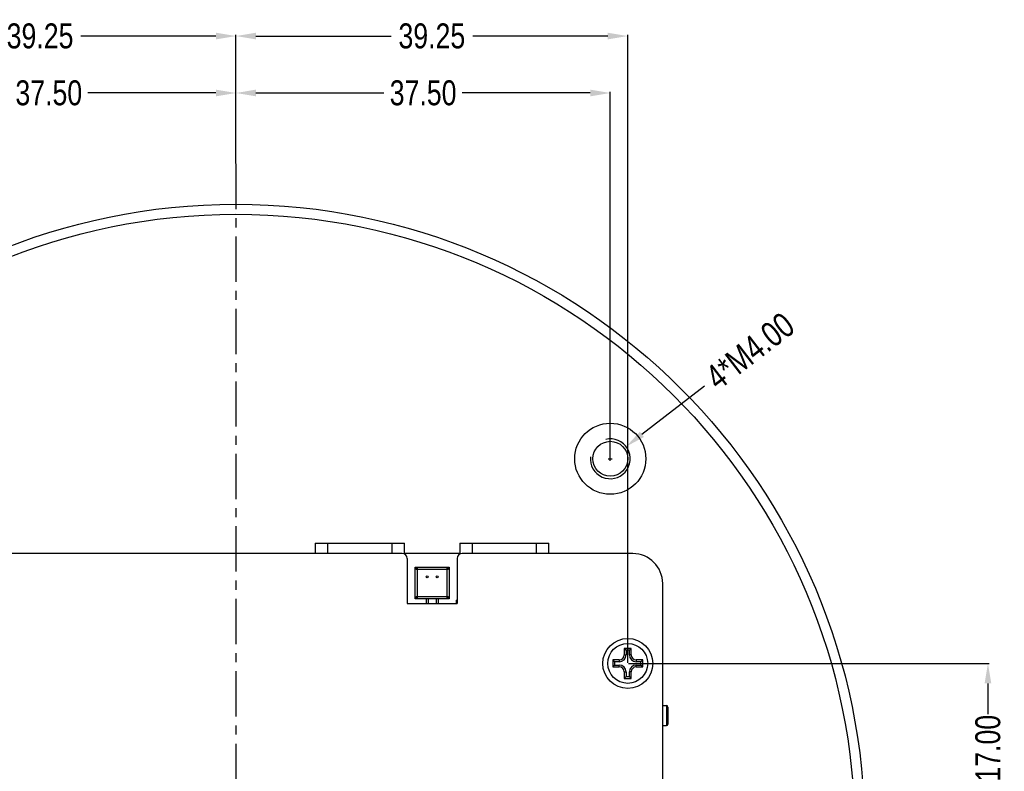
# Model space of a CAD drawing. Header units: inches. Extents: x -137 to 248, y -58 to 104.
# Tile 8 of 8: x 149 to 248, y 17 to 93. Entities that reach past the tile are written whole.
import ezdxf

# ---------------------------------------------------------------- set-up
doc = ezdxf.new("R2010")
doc.units = ezdxf.units.IN
doc.header["$LTSCALE"] = 1.21
doc.header["$MEASUREMENT"] = 0
doc.header["$PDMODE"] = 3
doc.header["$PDSIZE"] = 0.3125
doc.linetypes.add('CENTER', pattern=[2, 1.25, -0.25, 0.25, -0.25])
doc.layers.get('0').update_dxf_attribs({"linetype": 'CONTINUOUS'})
doc.layers.get('Defpoints').update_dxf_attribs({"linetype": 'CONTINUOUS'})
doc.layers.add('02___PRT_ALL_AXES', color=7, linetype='CONTINUOUS')
doc.layers.add('DIM', color=3, linetype='CONTINUOUS')
doc.styles.get("Standard").update_dxf_attribs({"font": 'txt', "width": 0.8})
doc.dimstyles.get("Standard").update_dxf_attribs({"dimtxt": 0.15625, "dimasz": 0.1875, "dimexe": 0.125, "dimexo": 0.0625, "dimgap": 0.09, "dimtad": 0, "dimtih": 1, "dimtoh": 1, "dimzin": 4, "dimdsep": 46, "dimtxsty": 'STANDARD', "dimblk": '_FILLED', "dimblk1": '_FILLED', "dimblk2": '_FILLED', "dimcen": 0.09, "dimazin": 1, "dimtp": 0.01, "dimtm": 0.01, "dimtfac": 1, "dimtofl": 0, "dimtmove": 0, "dimatfit": 3, "dimldrblk": '_FILLED', "dimfxl": 1, "dimtolj": 1, "dimtzin": 4, "dimarcsym": 0})

# ---------------------------------------------------------------- blocks, each defined once
blk = doc.blocks.new('_FILLED')
at = {"color": 0, "linetype": 'ByBlock'}
blk.add_solid([(0, 0), (-1, 0.167), (-1, -0.167)], dxfattribs=at)
blk = doc.blocks.new('*D14')
at = {"layer": 'Defpoints', "color": 0}
for p in [(133.484, 85.349), (170.984, 78.236), (133.484, 48.7)]:
    blk.add_point(p, dxfattribs=at)
at = {"layer": 'DIM', "color": 0, "lineweight": -2}
for p, q in [((133.484, 48.763), (133.484, 85.474)), ((135.484, 85.349), (148.311, 85.349)), ((168.984, 85.349), (156.157, 85.349)), ((170.984, 78.299), (170.984, 85.474))]:
    blk.add_line(p, q, dxfattribs=at)
at = {"layer": 'DIM', "color": 0, "lineweight": -2, "xscale": 2, "yscale": 2, "zscale": 2, "rotation": 180}
blk.add_blockref('_FILLED', (133.484, 85.349), dxfattribs=at)
at = {"layer": 'DIM', "color": 0, "lineweight": -2, "xscale": 2, "yscale": 2, "zscale": 2}
blk.add_blockref('_FILLED', (170.984, 85.349), dxfattribs=at)
at = {"layer": 'DIM', "color": 0, "insert": (152.234, 85.349), "char_height": 2.5, "attachment_point": 5}
blk.add_mtext('\\A1;37.50', dxfattribs=at)
blk = doc.blocks.new('*D15')
at = {"layer": 'Defpoints', "color": 0}
for p in [(170.984, 91.052), (170.984, 78.236), (131.734, 28.2)]:
    blk.add_point(p, dxfattribs=at)
at = {"layer": 'DIM', "color": 0, "lineweight": -2}
for p, q in [((131.734, 28.263), (131.734, 91.177)), ((133.734, 91.052), (147.269, 91.052)), ((168.984, 91.052), (155.449, 91.052)), ((170.984, 78.299), (170.984, 91.177))]:
    blk.add_line(p, q, dxfattribs=at)
at = {"layer": 'DIM', "color": 0, "lineweight": -2, "xscale": 2, "yscale": 2, "zscale": 2, "rotation": 180}
blk.add_blockref('_FILLED', (131.734, 91.052), dxfattribs=at)
at = {"layer": 'DIM', "color": 0, "lineweight": -2, "xscale": 2, "yscale": 2, "zscale": 2}
blk.add_blockref('_FILLED', (170.984, 91.052), dxfattribs=at)
at = {"layer": 'DIM', "color": 0, "insert": (151.359, 91.052), "char_height": 2.5, "attachment_point": 5}
blk.add_mtext('\\A1;39.25', dxfattribs=at)
blk = doc.blocks.new('*D16')
at = {"layer": 'Defpoints', "color": 0}
for p in [(170.984, 91.052), (170.984, 81.886), (210.234, 28.2)]:
    blk.add_point(p, dxfattribs=at)
at = {"layer": 'DIM', "color": 0, "lineweight": -2}
for p, q in [((170.984, 81.949), (170.984, 91.177)), ((172.984, 91.052), (186.519, 91.052)), ((208.234, 91.052), (194.699, 91.052)), ((210.234, 28.263), (210.234, 91.177))]:
    blk.add_line(p, q, dxfattribs=at)
at = {"layer": 'DIM', "color": 0, "lineweight": -2, "xscale": 2, "yscale": 2, "zscale": 2, "rotation": 180}
blk.add_blockref('_FILLED', (170.984, 91.052), dxfattribs=at)
at = {"layer": 'DIM', "color": 0, "lineweight": -2, "xscale": 2, "yscale": 2, "zscale": 2}
blk.add_blockref('_FILLED', (210.234, 91.052), dxfattribs=at)
at = {"layer": 'DIM', "color": 0, "insert": (190.609, 91.052), "char_height": 2.5, "attachment_point": 5}
blk.add_mtext('\\A1;39.25', dxfattribs=at)
blk = doc.blocks.new('*D18')
at = {"layer": 'Defpoints', "color": 0}
for p in [(210.234, 28.2), (241.357, 11.2), (246.319, 11.2)]:
    blk.add_point(p, dxfattribs=at)
at = {"layer": 'DIM', "color": 0, "lineweight": -2}
for p, q in [((210.296, 28.2), (246.444, 28.2)), ((246.319, 26.2), (246.319, 23.124)), ((246.319, 13.2), (246.319, 16.277)), ((241.42, 11.2), (246.444, 11.2))]:
    blk.add_line(p, q, dxfattribs=at)
at = {"layer": 'DIM', "color": 0, "lineweight": -2, "xscale": 2, "yscale": 2, "zscale": 2}
for p, rotation in [((246.319, 28.2), 90), ((246.319, 11.2), 270)]:
    blk.add_blockref('_FILLED', p, dxfattribs=dict(at, rotation=rotation))
at = {"layer": 'DIM', "color": 0, "insert": (246.319, 19.7), "char_height": 2.5, "attachment_point": 5, "rotation": 90}
blk.add_mtext('\\A1;17.00', dxfattribs=at)
blk = doc.blocks.new('*D19')
at = {"layer": 'Defpoints', "color": 0}
for p in [(210.068, 49.922), (206.9, 47.479)]:
    blk.add_point(p, dxfattribs=at)
at = {"layer": 'DIM', "color": 0, "lineweight": -2}
for p, q in [((217.924, 55.981), (211.651, 51.143)), ((208.286, 48.7), (208.682, 48.7)), ((208.484, 48.502), (208.484, 48.898))]:
    blk.add_line(p, q, dxfattribs=at)
at = {"layer": 'DIM', "color": 0, "lineweight": -2, "xscale": 2, "yscale": 2, "zscale": 2, "rotation": 217.6399908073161}
blk.add_blockref('_FILLED', (210.068, 49.922), dxfattribs=at)
at = {"layer": 'DIM', "color": 0, "insert": (222.483, 59.496), "char_height": 2.5, "attachment_point": 5, "rotation": 37.63999}
blk.add_mtext('\\A1;4*M4.00', dxfattribs=at)
blk = doc.blocks.new('*D21')
at = {"layer": 'Defpoints', "color": 0}
for p in [(170.984, 85.349), (170.984, 78.236), (208.484, 48.7)]:
    blk.add_point(p, dxfattribs=at)
at = {"layer": 'DIM', "color": 0, "lineweight": -2}
for p, q in [((170.984, 78.299), (170.984, 85.474)), ((172.984, 85.349), (185.811, 85.349)), ((206.484, 85.349), (193.657, 85.349)), ((208.484, 48.763), (208.484, 85.474))]:
    blk.add_line(p, q, dxfattribs=at)
at = {"layer": 'DIM', "color": 0, "lineweight": -2, "xscale": 2, "yscale": 2, "zscale": 2, "rotation": 180}
blk.add_blockref('_FILLED', (170.984, 85.349), dxfattribs=at)
at = {"layer": 'DIM', "color": 0, "lineweight": -2, "xscale": 2, "yscale": 2, "zscale": 2}
blk.add_blockref('_FILLED', (208.484, 85.349), dxfattribs=at)
at = {"layer": 'DIM', "color": 0, "insert": (189.734, 85.349), "char_height": 2.5, "attachment_point": 5}
blk.add_mtext('\\A1;37.50', dxfattribs=at)

msp = doc.modelspace()

# ---------------------------------------------------------------- linework, layer by layer
at = {"color": 7, "linetype": 'Continuous'}
for p, q in [((178.924, 40.253), (178.924, 39.2)), ((178.924, 40.253), (187.864, 40.253)), ((180.204, 39.2), (180.204, 40.253)), ((186.584, 40.253), (186.584, 39.2)), ((187.864, 39.136), (187.864, 40.253)), ((193.401, 40.253), (193.402, 39.135)), ((193.401, 40.253), (202.341, 40.253)), ((194.682, 39.2), (194.681, 40.253)), ((201.061, 40.253), (201.062, 39.2)), ((202.342, 39.2), (202.341, 40.253)), ((187.633, 39.2), (131.234, 39.2)), ((193.402, 39.2), (187.864, 39.2)), ((188.133, 38.7), (188.133, 34.2)), ((193.133, 38.7), (193.133, 34.2)), ((210.734, 39.2), (193.633, 39.2)), ((188.933, 34.672), (188.933, 37.826)), ((188.933, 37.826), (192.333, 37.826)), ((189.033, 37.618), (189.033, 37.826)), ((192.233, 37.618), (189.033, 37.618)), ((189.136, 37.826), (189.136, 34.672)), ((192.13, 34.672), (192.13, 37.826)), ((192.233, 37.826), (192.233, 37.618)), ((192.333, 37.826), (192.333, 34.672)), ((213.734, -15.55), (213.734, 36.2)), ((192.333, 34.672), (188.933, 34.672)), ((189.033, 34.684), (189.033, 34.892)), ((189.033, 34.892), (192.233, 34.892)), ((192.233, 34.684), (189.033, 34.684)), ((190.033, 34.672), (190.033, 34.2)), ((190.233, 34.672), (190.233, 34.2)), ((191.033, 34.672), (191.033, 34.2)), ((191.233, 34.672), (191.233, 34.2)), ((192.233, 34.892), (192.233, 34.684)), ((188.184, 34.523), (188.133, 34.523)), ((188.133, 34.323), (188.184, 34.323)), ((188.133, 34.2), (193.133, 34.2)), ((188.184, 34.2), (188.184, 34.523)), ((193.082, 34.2), (193.082, 34.523)), ((193.133, 34.523), (193.082, 34.523)), ((193.082, 34.323), (193.133, 34.323)), ((210.584, 29.7), (209.884, 29.7)), ((209.884, 29.7), (209.884, 29.05)), ((209.884, 29.7), (210.071, 29.513)), ((210.584, 29.7), (210.396, 29.513)), ((210.584, 29.05), (210.584, 29.7)), ((209.884, 29.05), (210.071, 29.05)), ((210.396, 29.513), (210.071, 29.513)), ((210.071, 29.513), (210.071, 29.05)), ((210.396, 29.05), (210.396, 29.513)), ((210.584, 29.05), (210.396, 29.05)), ((209.384, 28.55), (208.734, 28.55)), ((208.734, 28.55), (208.734, 27.85)), ((208.734, 28.55), (208.921, 28.363)), ((208.734, 27.85), (208.921, 28.038)), ((208.734, 27.85), (209.384, 27.85)), ((209.384, 28.363), (208.921, 28.363)), ((208.921, 28.363), (208.921, 28.038)), ((208.921, 28.038), (209.384, 28.038)), ((209.384, 28.55), (209.384, 28.363)), ((209.384, 27.85), (209.384, 28.038)), ((211.734, 28.55), (211.084, 28.55)), ((211.084, 28.55), (211.084, 28.363)), ((211.546, 28.363), (211.084, 28.363)), ((211.084, 28.038), (211.546, 28.038)), ((211.084, 27.85), (211.084, 28.038)), ((211.084, 27.85), (211.734, 27.85)), ((211.734, 28.55), (211.546, 28.363)), ((211.546, 28.038), (211.546, 28.363)), ((211.734, 27.85), (211.546, 28.038)), ((211.734, 27.85), (211.734, 28.55)), ((209.884, 27.35), (210.071, 27.35)), ((209.884, 27.35), (209.884, 26.7)), ((209.884, 26.7), (210.071, 26.888)), ((209.884, 26.7), (210.584, 26.7)), ((210.071, 27.35), (210.071, 26.888)), ((210.071, 26.888), (210.396, 26.888)), ((210.584, 27.35), (210.396, 27.35)), ((210.396, 26.888), (210.396, 27.35)), ((210.584, 26.7), (210.396, 26.888)), ((210.584, 26.7), (210.584, 27.35)), ((213.734, 23.976), (214.108, 23.976)), ((214.108, 23.976), (214.108, 21.976)), ((214.258, 23.826), (214.258, 22.126)), ((213.734, 21.976), (214.108, 21.976))]:
    msp.add_line(p, q, dxfattribs=at)
for centre, radius in [((170.984, 11.2), 63), ((170.984, 11.2), 62), ((208.484, 48.7), 3.56), ((208.484, 48.7), 1.75), ((190.133, 36.879), 0.1), ((191.133, 36.879), 0.1), ((210.234, 28.2), 2.5)]:
    msp.add_circle(centre, radius, dxfattribs=at)
for centre, radius, start, end in [((187.633, 38.7), 0.5, 0, 90), ((193.633, 38.7), 0.5, 90, 180), ((210.734, 36.2), 3, 0, 90), ((209.384, 29.05), 0.688, 270, 0), ((209.384, 29.05), 0.5, 270, 0), ((211.084, 29.05), 0.688, 180, 270), ((211.084, 29.05), 0.5, 180, 270), ((209.384, 27.35), 0.688, 0, 90), ((209.384, 27.35), 0.5, 0, 90), ((211.084, 27.35), 0.688, 90, 180), ((211.084, 27.35), 0.5, 90, 180), ((214.108, 23.826), 0.15, 0, 90), ((214.108, 22.126), 0.15, 270, 0)]:
    msp.add_arc(centre, radius, start, end, dxfattribs=at)
at = {"layer": '02___PRT_ALL_AXES', "color": 7, "linetype": 'Continuous'}
msp.add_circle((210.234, 28.2), 2, dxfattribs=at)
at = {"layer": 'DIM', "color": 6, "linetype": 'CENTER', "ltscale": 3}
msp.add_line((170.984, 78.236), (170.984, -57.915), dxfattribs=at)
at = {"layer": 'DIM'}
msp.add_arc((208.484, 48.7), 2, 173.92421, 103.08074, dxfattribs=at)

# ---------------------------------------------------------------- dimensions: what is measured, and where the dimension line sits
dim = msp.add_linear_dim(base=(170.984, 91.052), p1=(131.734, 28.2), p2=(170.984, 78.236), dimstyle='STANDARD', override={"dimtxt": 2.5, "dimasz": 2, "dimtih": 0, "dimtoh": 0, "dimzin": 0, "dimcen": 0.198, "dimadec": 0, "dimazin": 0, "dimtp": 0, "dimtm": 0, "dimtdec": 4, "dimtzin": 0}, dxfattribs=at)
dim.commit()
dim.dimension.update_dxf_attribs({"geometry": '*D15', "text_midpoint": (151.359, 91.052), "dimtype": 160})
for base, p1, p2, picture, middle in [((170.984, 91.052), (210.234, 28.2), (170.984, 81.886), '*D16', (190.609, 91.052)), ((133.484, 85.349), (170.984, 78.236), (133.484, 48.7), '*D14', (152.234, 85.349)), ((170.984, 85.349), (208.484, 48.7), (170.984, 78.236), '*D21', (189.734, 85.349))]:
    dim = msp.add_linear_dim(base=base, p1=p1, p2=p2, dimstyle='STANDARD', override={"dimtxt": 2.5, "dimasz": 2, "dimtih": 0, "dimtoh": 0, "dimzin": 0, "dimcen": 0.198, "dimadec": 0, "dimazin": 0, "dimtp": 0, "dimtm": 0, "dimtdec": 4, "dimtzin": 0}, dxfattribs=at)
    dim.commit()
    dim.dimension.update_dxf_attribs({"geometry": picture, "text_midpoint": middle})
dim = msp.add_diameter_dim_2p(p1=(206.9, 47.479), p2=(210.068, 49.922), dimstyle='STANDARD', override={"dimtxt": 2.5, "dimasz": 2, "dimtih": 0, "dimtoh": 0, "dimzin": 0, "dimpost": '4*M<>', "dimcen": 0.198, "dimadec": 0, "dimazin": 0, "dimtp": 0, "dimtm": 0, "dimtdec": 4, "dimtzin": 0}, dxfattribs=at)
dim.commit()
dim.dimension.update_dxf_attribs({"geometry": '*D19', "text_midpoint": (222.483, 59.496), "dimtype": 163})
dim = msp.add_linear_dim(base=(246.319, 11.2), p1=(210.234, 28.2), p2=(241.357, 11.2), angle=90, dimstyle='STANDARD', override={"dimtxt": 2.5, "dimasz": 2, "dimtih": 0, "dimtoh": 0, "dimzin": 0, "dimcen": 0.198, "dimadec": 0, "dimazin": 0, "dimtp": 0, "dimtm": 0, "dimtdec": 4, "dimtzin": 0}, dxfattribs=at)
dim.commit()
dim.dimension.update_dxf_attribs({"geometry": '*D18', "text_midpoint": (246.319, 19.7)})

doc.saveas('drawing.dxf')
